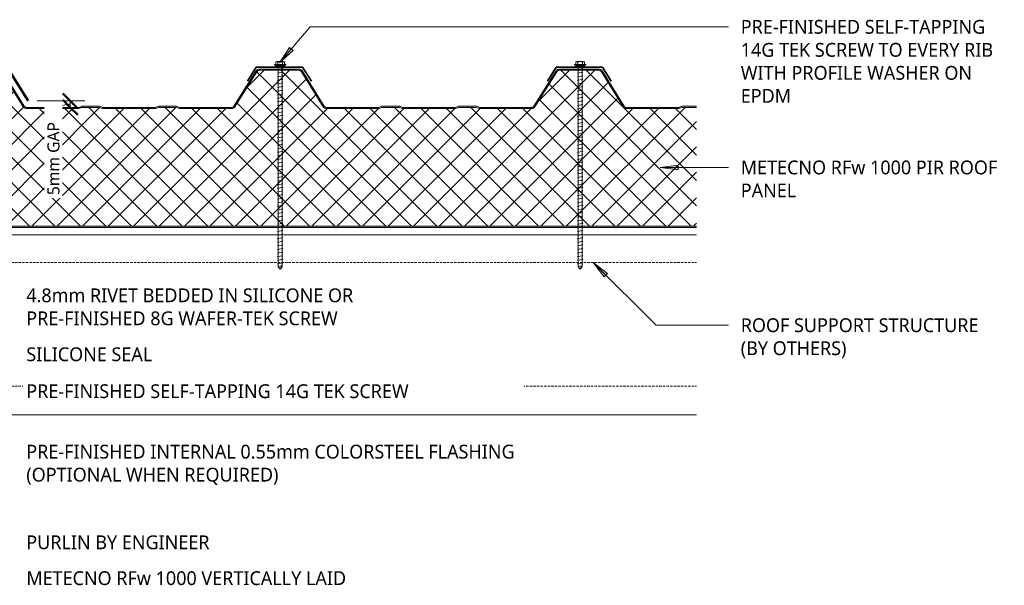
# Model space of a CAD drawing. Header units: millimetres. Extents: x -420 to 976, y -38 to 646.
# Tile 6 of 6: x 156 to 976, y 110 to 581. Entities that reach past the tile are written whole.
import ezdxf

# ---------------------------------------------------------------- set-up
doc = ezdxf.new("R2010")
doc.units = ezdxf.units.MM
doc.linetypes.add('Dash Short', pattern=[3, 2, -1])
for name, color, linetype, lineweight in [('A-ANNO-DIMS', 211, 'Continuous', 9), ('A-ANNO-DIMS-5', 211, 'Continuous', 9), ('A-DETL', 90, 'Continuous', 13), ('A-DETL-GENF', 92, 'Continuous', 13), ('G-ANNO-TEXT', 231, 'Continuous', 9)]:
    doc.layers.add(name, color=color, linetype=linetype, lineweight=lineweight)
doc.styles.add('Yu Gothic', font='Yu Gothic.ttf', dxfattribs={"height": 11.5})
doc.styles.add('Yu Gothic_1', font='Yu Gothic.ttf', dxfattribs={"height": 10})
doc.dimstyles.new('Diagonal_1', dxfattribs={"dimscale": 304.8, "dimtxt": 11.609035, "dimasz": 0.04101, "dimexe": 0.03937, "dimexo": 0.024606, "dimgap": 0.024606, "dimtad": 1, "dimdec": 0, "dimzin": 0, "dimdsep": 46, "dimtxsty": 'Yu Gothic_1', "dimblk1": 'OBLIQUE', "dimblk2": 'OBLIQUE', "dimsah": 1, "dimcen": 0.09, "dimazin": 0, "dimtfac": 1, "dimtdec": 4, "dimtix": 1, "dimtmove": 1, "dimatfit": 3, "dimfxl": 1, "dimtvp": 1, "dimtfill": 1, "dimtolj": 1, "dimtzin": 0, "dimarcsym": 2})

# ---------------------------------------------------------------- blocks, each defined once
blk = doc.blocks.new('Metecno RFw 1000 - FLAT FINISH - RFw 1000 100mm - FLAT-4181519-06  BARGE CAPPING DETAIL2')
at = {"layer": 'A-DETL-GENF'}
h = blk.add_hatch(color=256, dxfattribs=at)
h.paths.add_polyline_path([(810.23, 0), (810.23, 1), (23.59, 1.03), (23.23, 1.23), (23.02, 1.59), (23, 1.8), (23, 9.3), (22.92, 9.87), (22.7, 10.4), (22.35, 10.86), (21.9, 11.21), (21.37, 11.43), (20.8, 11.5), (1.59, 11.53), (1.23, 11.73), (1.02, 12.09), (1, 12.3), (1.02, 13.41), (1.23, 13.77), (1.59, 13.97), (1.83, 14), (6, 14), (6, 15), (1.36, 14.94), (1.15, 14.86), (0.76, 14.66), (0.42, 14.34), (0.17, 13.94), (0.04, 13.5), (0, 13.2), (0, 12.3), (0.1, 11.73), (0.24, 11.4), (0.52, 11.03), (1, 10.7), (1.33, 10.56), (1.8, 10.5), (21.11, 10.46), (21.4, 10.34), (21.65, 10.15), (21.85, 9.87), (21.96, 9.61), (22, 9.3), (22, 1.8), (22.1, 1.23), (22.24, 0.9), (22.52, 0.53), (23, 0.2), (23.33, 0.06), (23.8, 0), (106.95, 0), (111.63, 0.08), (111.67, 0), (311.33, 0)])
h.paths.add_polyline_path([(608.79, 99), (609.55, 99.07), (610.28, 99.29), (612.07, 100), (626.68, 100), (628.46, 99.29), (629.19, 99.07), (629.95, 99), (672.71, 99), (673.56, 99.11), (674.36, 99.43), (675.05, 99.93), (675.59, 100.6), (693.83, 129.78), (694.25, 130.29), (694.77, 130.67), (695.38, 130.92), (696.04, 131), (728.71, 131), (729.36, 130.92), (729.97, 130.67), (730.5, 130.29), (730.91, 129.78), (749.15, 100.6), (749.69, 99.93), (750.39, 99.43), (751.18, 99.11), (752.04, 99), (794.79, 99), (795.55, 99.07), (796.28, 99.29), (798.07, 100), (810.23, 100), (810.23, 101), (797.88, 100.95), (797.34, 100.79), (795.36, 100.05), (794.79, 100), (752.04, 100), (751.43, 100.08), (750.87, 100.3), (750.38, 100.66), (750, 101.13), (731.76, 130.31), (731.19, 131.01), (730.45, 131.55), (729.61, 131.89), (728.71, 132), (696.04, 132), (695.13, 131.89), (694.29, 131.55), (693.56, 131.01), (692.98, 130.31), (674.74, 101.13), (674.36, 100.66), (673.87, 100.3), (673.31, 100.08), (672.71, 100), (629.38, 100.05), (628.46, 100.36), (626.86, 100.95), (626.29, 101), (611.88, 100.95), (611.34, 100.79), (609.36, 100.05), (608.79, 100), (565.38, 100.05), (564.46, 100.36), (562.86, 100.95), (562.29, 101), (547.88, 100.95), (547.34, 100.79), (545.36, 100.05), (544.79, 100), (502.04, 100), (501.43, 100.08), (500.87, 100.3), (500.38, 100.66), (500, 101.13), (481.5, 130.63), (481.19, 131.01), (480.45, 131.55), (479.61, 131.89), (478.71, 132), (446.04, 132), (445.13, 131.89), (444.29, 131.55), (443.55, 131), (442.98, 130.31), (424.74, 101.13), (424.36, 100.66), (423.87, 100.3), (423.31, 100.08), (422.71, 100), (379.38, 100.05), (378.46, 100.36), (376.86, 100.95), (376.29, 101), (361.88, 100.95), (361.34, 100.79), (359.36, 100.05), (358.79, 100), (315.38, 100.05), (314.46, 100.36), (312.86, 100.95), (312.29, 101), (297.88, 100.95), (297.34, 100.79), (295.36, 100.05), (294.79, 100), (252.04, 100), (251.43, 100.08), (250.87, 100.3), (250.38, 100.66), (250, 101.13), (231.76, 130.31), (231.19, 131.01), (230.45, 131.55), (229.61, 131.89), (228.71, 132), (196.04, 132), (195.13, 131.89), (194.29, 131.55), (193.55, 131), (192.98, 130.31), (174.74, 101.13), (174.36, 100.66), (173.87, 100.3), (173.31, 100.08), (172.71, 100), (129.38, 100.05), (128.46, 100.36), (126.86, 100.95), (126.29, 101), (111.88, 100.95), (111.34, 100.79), (109.36, 100.05), (108.79, 100), (65.38, 100.05), (64.46, 100.36), (62.86, 100.95), (62.29, 101), (47.88, 100.95), (47.34, 100.79), (45.36, 100.05), (44.79, 100), (2.54, 100), (1.83, 100.12), (1.37, 100.3), (0.88, 100.66), (0.5, 101.13), (-17.74, 130.31), (-18.31, 131.01), (-19.05, 131.55), (-19.89, 131.89), (-20.79, 132), (-54.46, 132), (-55.37, 131.89), (-56.21, 131.55), (-56.94, 131.01), (-57.52, 130.31), (-62.52, 122.3), (-62.91, 122.49), (-63.34, 122.57), (-63.78, 122.55), (-64.19, 122.43), (-64.57, 122.21), (-64.88, 121.9), (-65.34, 121.16), (-65.48, 120.75), (-65.51, 120.32), (-65.44, 119.89), (-65.27, 119.49), (-65.01, 119.14), (-64.67, 118.87), (-67.52, 114.3), (-66.68, 113.77), (-63.29, 119.19), (-64.28, 119.83), (-64.47, 120.15), (-64.5, 120.51), (-64.37, 120.85), (-64.24, 120.99), (-64.07, 121.31), (-63.76, 121.52), (-63.4, 121.57), (-63.05, 121.46), (-62.2, 120.93), (-56.67, 129.78), (-56.25, 130.29), (-55.73, 130.67), (-55.12, 130.92), (-54.46, 131), (-20.79, 131), (-20.14, 130.92), (-19.53, 130.67), (-19, 130.29), (-18.59, 129.78), (-0.35, 100.6), (0.33, 99.83), (1, 99.38), (1.83, 99.09), (2.54, 99), (44.79, 99), (45.55, 99.07), (46.28, 99.29), (48.07, 100), (62.68, 100), (64.46, 99.29), (65.19, 99.07), (65.95, 99), (108.79, 99), (109.67, 99.11), (110.28, 99.29), (112.07, 100), (126.68, 100), (128.46, 99.29), (129.19, 99.07), (129.95, 99), (172.71, 99), (173.56, 99.11), (174.36, 99.43), (175.05, 99.93), (175.59, 100.6), (193.83, 129.78), (194.25, 130.29), (194.77, 130.67), (195.38, 130.92), (196.04, 131), (228.71, 131), (229.36, 130.92), (229.97, 130.67), (230.5, 130.29), (230.91, 129.78), (249.15, 100.6), (249.69, 99.93), (250.39, 99.43), (251.18, 99.11), (252.04, 99), (294.79, 99), (295.55, 99.07), (296.28, 99.29), (298.07, 100), (312.68, 100), (314.46, 99.29), (315.19, 99.07), (315.95, 99), (358.79, 99), (359.55, 99.07), (360.28, 99.29), (362.07, 100), (376.68, 100), (378.46, 99.29), (379.19, 99.07), (379.95, 99), (422.71, 99), (423.56, 99.11), (424.36, 99.43), (425.05, 99.93), (425.59, 100.6), (443.83, 129.78), (444.25, 130.29), (444.77, 130.67), (445.38, 130.92), (446.04, 131), (478.71, 131), (479.36, 130.92), (479.97, 130.67), (480.5, 130.29), (480.91, 129.78), (499.15, 100.6), (499.69, 99.93), (500.39, 99.43), (501.18, 99.11), (502.04, 99), (544.79, 99), (545.55, 99.07), (546.28, 99.29), (548.07, 100), (562.68, 100), (564.46, 99.29), (565.19, 99.07), (565.95, 99), (566.58, 99)])
h = blk.add_hatch(dxfattribs=at)
h.set_pattern_fill('FP_1', color=256, style=0, pattern_type=2)
h.set_pattern_definition([(45, (90.513, -408.323), (-10.6066, 10.6066), []), (135, (90.513, -408.323), (-10.6066, -10.6066), [])])
h.paths.add_polyline_path([(810.23, 1), (810.23, 100), (798.07, 100), (796.28, 99.29), (795.55, 99.07), (794.79, 99), (752.04, 99), (751.18, 99.11), (750.39, 99.43), (749.69, 99.93), (749.15, 100.6), (730.91, 129.78), (730.5, 130.29), (729.97, 130.67), (729.36, 130.92), (728.71, 131), (696.04, 131), (695.38, 130.92), (694.77, 130.67), (694.25, 130.29), (693.83, 129.78), (675.59, 100.6), (675.05, 99.93), (674.36, 99.43), (673.56, 99.11), (672.71, 99), (629.95, 99), (629.19, 99.07), (628.46, 99.29), (626.68, 100), (612.07, 100), (610.28, 99.29), (609.55, 99.07), (608.79, 99), (565.95, 99), (565.19, 99.07), (564.46, 99.29), (562.68, 100), (548.07, 100), (546.28, 99.29), (545.55, 99.07), (544.79, 99), (502.04, 99), (501.18, 99.11), (500.39, 99.43), (499.69, 99.93), (499.15, 100.6), (480.91, 129.78), (480.5, 130.29), (479.97, 130.67), (479.36, 130.92), (478.71, 131), (446.04, 131), (445.38, 130.92), (444.77, 130.67), (444.25, 130.29), (443.83, 129.78), (425.59, 100.6), (425.05, 99.93), (424.36, 99.43), (423.56, 99.11), (422.71, 99), (379.95, 99), (379.19, 99.07), (378.46, 99.29), (376.68, 100), (362.07, 100), (360.28, 99.29), (359.55, 99.07), (358.79, 99), (315.95, 99), (315.19, 99.07), (314.46, 99.29), (312.68, 100), (298.07, 100), (296.28, 99.29), (295.55, 99.07), (294.79, 99), (252.04, 99), (251.18, 99.11), (250.39, 99.43), (249.69, 99.93), (249.15, 100.6), (230.91, 129.78), (230.5, 130.29), (229.97, 130.67), (229.36, 130.92), (228.71, 131), (196.04, 131), (195.38, 130.92), (194.77, 130.67), (194.25, 130.29), (193.83, 129.78), (175.59, 100.6), (175.05, 99.93), (174.36, 99.43), (173.56, 99.11), (172.71, 99), (129.95, 99), (129.19, 99.07), (128.46, 99.29), (126.68, 100), (112.07, 100), (110.28, 99.29), (109.55, 99.07), (108.79, 99), (65.95, 99), (65.19, 99.07), (64.46, 99.29), (62.68, 100), (48.07, 100), (46.28, 99.29), (45.55, 99.07), (44.79, 99), (2.54, 99), (1.83, 99.07), (1.15, 99.3), (0.53, 99.65), (0, 100.13), (0, 13.3), (0.08, 13.75), (0.27, 14.16), (0.56, 14.51), (0.93, 14.78), (1.35, 14.94), (1.8, 15), (6, 15), (6, 14), (1.59, 13.97), (1.23, 13.77), (1.1, 13.6), (1, 13.2), (1, 12.3), (1.1, 11.9), (1.4, 11.61), (1.8, 11.5), (20.8, 11.5), (21.37, 11.43), (21.9, 11.21), (22.35, 10.86), (22.7, 10.4), (22.92, 9.87), (23, 9.3), (23, 1.8), (23.1, 1.4), (23.4, 1.11), (23.8, 1), (311.33, 1)])
for p, q in [((-20.79, 132), (-54.46, 132)), ((228.71, 132), (196.04, 132)), ((478.71, 132), (446.04, 132)), ((728.71, 132), (696.04, 132)), ((-57.52, 130.31), (-62.52, 122.3)), ((-62.2, 120.93), (-56.67, 129.78)), ((-54.46, 131), (-20.79, 131)), ((-18.59, 129.78), (-0.35, 100.6)), ((0.5, 101.13), (-17.74, 130.31)), ((192.98, 130.31), (174.74, 101.13)), ((193.83, 129.78), (175.59, 100.6)), ((228.71, 131), (196.04, 131)), ((249.15, 100.6), (230.91, 129.78)), ((250, 101.13), (231.76, 130.31)), ((442.98, 130.31), (424.74, 101.13)), ((443.83, 129.78), (425.59, 100.6)), ((478.71, 131), (446.04, 131)), ((499.15, 100.6), (480.91, 129.78)), ((500, 101.13), (481.76, 130.31)), ((692.98, 130.31), (674.74, 101.13)), ((693.83, 129.78), (675.59, 100.6)), ((728.71, 131), (696.04, 131)), ((749.15, 100.6), (730.91, 129.78)), ((750, 101.13), (731.76, 130.31)), ((-64.67, 118.87), (-67.52, 114.3)), ((-66.68, 113.77), (-63.29, 119.19)), ((-63.29, 119.19), (-64.14, 119.72)), ((-63.05, 121.46), (-62.2, 120.93)), ((-67.52, 114.3), (-66.68, 113.77)), ((0, 100.13), (0, 13.3)), ((44.79, 100), (2.54, 100)), ((44.79, 99), (2.54, 99)), ((47.34, 100.79), (45.91, 100.21)), ((48.07, 100), (46.28, 99.29)), ((62.68, 100), (48.07, 100)), ((62.29, 101), (48.45, 101)), ((64.46, 99.29), (62.68, 100)), ((64.84, 100.21), (63.41, 100.79)), ((108.79, 100), (65.95, 100)), ((108.79, 99), (65.95, 99)), ((111.34, 100.79), (109.91, 100.21)), ((112.07, 100), (110.28, 99.29)), ((126.68, 100), (112.07, 100)), ((126.29, 101), (112.45, 101)), ((128.46, 99.29), (126.68, 100)), ((128.84, 100.21), (127.41, 100.79)), ((172.71, 100), (129.95, 100)), ((172.71, 99), (129.95, 99)), ((294.79, 100), (252.04, 100)), ((294.79, 99), (252.04, 99)), ((297.34, 100.79), (295.91, 100.21)), ((298.07, 100), (296.28, 99.29)), ((312.68, 100), (298.07, 100)), ((312.29, 101), (298.45, 101)), ((314.46, 99.29), (312.68, 100)), ((314.84, 100.21), (313.41, 100.79)), ((358.79, 100), (315.95, 100)), ((358.79, 99), (315.95, 99)), ((361.34, 100.79), (359.91, 100.21)), ((362.07, 100), (360.28, 99.29)), ((376.68, 100), (362.07, 100)), ((376.29, 101), (362.45, 101)), ((378.46, 99.29), (376.68, 100)), ((378.84, 100.21), (377.41, 100.79)), ((422.71, 100), (379.95, 100)), ((422.71, 99), (379.95, 99)), ((544.79, 100), (502.04, 100)), ((544.79, 99), (502.04, 99)), ((547.34, 100.79), (545.91, 100.21)), ((548.07, 100), (546.28, 99.29)), ((562.68, 100), (548.07, 100)), ((562.29, 101), (548.45, 101)), ((564.46, 99.29), (562.68, 100)), ((564.84, 100.21), (563.41, 100.79)), ((608.79, 100), (565.95, 100)), ((608.79, 99), (565.95, 99)), ((611.34, 100.79), (609.91, 100.21)), ((612.07, 100), (610.28, 99.29)), ((626.68, 100), (612.07, 100)), ((626.29, 101), (612.45, 101)), ((628.46, 99.29), (626.68, 100)), ((628.84, 100.21), (627.41, 100.79)), ((672.71, 100), (629.95, 100)), ((672.71, 99), (629.95, 99)), ((794.79, 100), (752.04, 100)), ((794.79, 99), (752.04, 99)), ((797.34, 100.79), (795.91, 100.21)), ((798.07, 100), (796.28, 99.29)), ((810.23, 100), (798.07, 100)), ((810.23, 101), (798.45, 101)), ((0, 13.2), (0, 12.3)), ((1, 13.2), (1, 12.3)), ((1.8, 15), (6, 15)), ((6, 14), (1.8, 14)), ((1.8, 11.5), (20.8, 11.5)), ((1.8, 10.5), (20.8, 10.5)), ((6, 15), (6, 14)), ((22, 9.3), (22, 1.8)), ((23, 9.3), (23, 1.8)), ((23.8, 1), (810.23, 1)), ((23.8, 0), (106.71, 0)), ((111.63, 0), (810.23, 0))]:
    blk.add_line(p, q, dxfattribs=at)
for centre, radius, start, end in [((-54.46, 128.4), 3.6, 90, 147.99462), ((-20.79, 128.4), 3.6, 32.00538, 90), ((196.04, 128.4), 3.6, 90, 147.99462), ((228.71, 128.4), 3.6, 32.00538, 90), ((446.04, 128.4), 3.6, 90, 147.99462), ((478.71, 128.4), 3.6, 32.00538, 90), ((696.04, 128.4), 3.6, 90, 147.99462), ((728.71, 128.4), 3.6, 32.00538, 90), ((-54.46, 128.4), 2.6, 90, 147.99462), ((-20.79, 128.4), 2.6, 32.00538, 90), ((196.04, 128.4), 2.6, 90, 147.99462), ((228.71, 128.4), 2.6, 32.00538, 90), ((446.04, 128.4), 2.6, 90, 147.99462), ((478.71, 128.4), 2.6, 32.00538, 90), ((696.04, 128.4), 2.6, 90, 147.99462), ((728.71, 128.4), 2.6, 32.00538, 90), ((-63.71, 120.4), 1.8, 140.80924, 238.00039), ((-63.47, 120.78), 1.8, 57.99, 155.17076), ((-63.71, 120.4), 0.8, 131.65518, 238.00039), ((-63.47, 120.78), 0.8, 57.99462, 164.32482), ((2.54, 102.4), 3.4, 212.00538, 222.12081), ((2.54, 102.4), 3.4, 221.7854, 270), ((2.54, 102.4), 2.4, 212.00538, 270), ((44.79, 103), 3, 270, 291.80141), ((44.79, 103), 4, 270, 291.80141), ((48.45, 98), 3, 90, 111.80141), ((62.29, 98), 3, 68.19859, 90), ((65.95, 103), 4, 248.19859, 270), ((65.95, 103), 3, 248.19859, 270), ((108.79, 103), 3, 270, 291.80141), ((108.79, 103), 4, 270, 291.80141), ((112.45, 98), 3, 90, 111.80141), ((126.29, 98), 3, 68.19859, 90), ((129.95, 103), 4, 248.19859, 270), ((129.95, 103), 3, 248.19859, 270), ((172.71, 102.4), 2.4, 270, 327.99462), ((172.71, 102.4), 3.4, 270, 327.99462), ((252.04, 102.4), 3.4, 212.00538, 270), ((252.04, 102.4), 2.4, 212.00538, 270), ((294.79, 103), 3, 270, 291.80141), ((294.79, 103), 4, 270, 291.80141), ((298.45, 98), 3, 90, 111.80141), ((312.29, 98), 3, 68.19859, 90), ((315.95, 103), 4, 248.19859, 270), ((315.95, 103), 3, 248.19859, 270), ((358.79, 103), 3, 270, 291.80141), ((358.79, 103), 4, 270, 291.80141), ((362.45, 98), 3, 90, 111.80141), ((376.29, 98), 3, 68.19859, 90), ((379.95, 103), 4, 248.19859, 270), ((379.95, 103), 3, 248.19859, 270), ((422.71, 102.4), 2.4, 270, 327.99462), ((422.71, 102.4), 3.4, 270, 327.99462), ((502.04, 102.4), 3.4, 212.00538, 270), ((502.04, 102.4), 2.4, 212.00538, 270), ((544.79, 103), 3, 270, 291.80141), ((544.79, 103), 4, 270, 291.80141), ((548.45, 98), 3, 90, 111.80141), ((562.29, 98), 3, 68.19859, 90), ((565.95, 103), 4, 248.19859, 270), ((565.95, 103), 3, 248.19859, 270), ((608.79, 103), 3, 270, 291.80141), ((608.79, 103), 4, 270, 291.80141), ((612.45, 98), 3, 90, 111.80141), ((626.29, 98), 3, 68.19859, 90), ((629.95, 103), 4, 248.19859, 270), ((629.95, 103), 3, 248.19859, 270), ((672.71, 102.4), 2.4, 270, 327.99462), ((672.71, 102.4), 3.4, 270, 327.99462), ((752.04, 102.4), 3.4, 212.00538, 270), ((752.04, 102.4), 2.4, 212.00538, 270), ((794.79, 103), 3, 270, 291.80141), ((794.79, 103), 4, 270, 291.80141), ((798.45, 98), 3, 90, 111.80141), ((1.8, 13.2), 1.8, 90, 176.836), ((1.8, 13.2), 1.8, 176.8012, 180), ((1.8, 12.3), 1.8, 180, 270), ((1.8, 13.2), 0.8, 90, 180), ((1.8, 13.2), 0.8, 150, 180), ((1.8, 12.3), 0.8, 180, 210), ((1.8, 12.3), 0.8, 180, 270), ((20.8, 9.3), 2.2, 0, 90), ((20.8, 9.3), 1.2, 360, 90), ((23.8, 1.8), 1.8, 180, 270), ((23.8, 1.8), 0.8, 180, 210), ((23.8, 1.8), 0.8, 180, 270)]:
    blk.add_arc(centre, radius, start, end, dxfattribs=at)
blk = doc.blocks.new('Screw1 - Screw 6-4185320-06  BARGE CAPPING DETAIL2')
at = {"layer": 'A-DETL-GENF'}
blk.add_hatch(color=256, dxfattribs=at).paths.add_polyline_path([(3.67, 0), (3.67, 1), (-3.67, 1), (-3.67, 0)])
for p, q in [((4.79, 1.5), (-4.79, 1.5)), ((-4.79, 1.5), (-4.79, 1)), ((-3.67, 1), (-4.79, 1)), ((-3.67, 1.5), (-3.67, 3.47)), ((3.67, 1), (-3.67, 1)), ((-3.67, 1), (-3.67, 0)), ((-3.67, 0), (3.67, 0)), ((-2.76, 3.97), (2.76, 3.97)), ((-1.85, 1.5), (-1.85, 3.47)), ((-1.6, 0), (-1.6, -167.16)), ((1.6, -167.16), (1.6, 0)), ((1.85, 1.5), (1.85, 3.47)), ((3.67, 1.5), (3.67, 3.47)), ((4.79, 1), (3.67, 1)), ((3.67, 0), (3.67, 1)), ((4.79, 1), (4.79, 1.5)), ((2.17, -1.91), (-2.17, -2.67)), ((-2.17, -2.67), (-1.6, -3)), ((2.17, -4.91), (-2.17, -5.67)), ((-2.17, -5.67), (-1.6, -6)), ((2.17, -7.91), (-2.17, -8.67)), ((1.6, -1.58), (2.17, -1.91)), ((1.6, -4.58), (2.17, -4.91)), ((1.6, -7.58), (2.17, -7.91)), ((-2.17, -8.67), (-1.6, -9)), ((2.17, -10.91), (-2.17, -11.67)), ((-2.17, -11.67), (-1.6, -12)), ((2.17, -13.91), (-2.17, -14.67)), ((-2.17, -14.67), (-1.6, -15)), ((1.6, -10.58), (2.17, -10.91)), ((1.6, -13.58), (2.17, -13.91)), ((2.17, -16.91), (-2.17, -17.67)), ((-2.17, -17.67), (-1.6, -18)), ((2.17, -19.91), (-2.17, -20.67)), ((-2.17, -20.67), (-1.6, -21)), ((2.17, -22.91), (-2.17, -23.67)), ((-2.17, -23.67), (-1.6, -24)), ((1.6, -16.58), (2.17, -16.91)), ((1.6, -19.58), (2.17, -19.91)), ((1.6, -22.58), (2.17, -22.91)), ((2.17, -25.91), (-2.17, -26.67)), ((-2.17, -26.67), (-1.6, -27)), ((2.17, -28.91), (-2.17, -29.67)), ((-2.17, -29.67), (-1.6, -30)), ((2.17, -31.91), (-2.17, -32.67)), ((-2.17, -32.67), (-1.6, -33)), ((1.6, -25.58), (2.17, -25.91)), ((1.6, -28.58), (2.17, -28.91)), ((1.6, -31.58), (2.17, -31.91)), ((2.17, -34.91), (-2.17, -35.67)), ((-2.17, -35.67), (-1.6, -36)), ((2.17, -37.91), (-2.17, -38.67)), ((-2.17, -38.67), (-1.6, -39)), ((2.17, -40.91), (-2.17, -41.67)), ((1.6, -34.58), (2.17, -34.91)), ((1.6, -37.58), (2.17, -37.91)), ((1.6, -40.58), (2.17, -40.91)), ((-2.17, -41.67), (-1.6, -42)), ((2.17, -43.91), (-2.17, -44.67)), ((-2.17, -44.67), (-1.6, -45)), ((2.17, -46.91), (-2.17, -47.67)), ((-2.17, -47.67), (-1.6, -48)), ((1.6, -43.58), (2.17, -43.91)), ((1.6, -46.58), (2.17, -46.91)), ((2.17, -49.91), (-2.17, -50.67)), ((-2.17, -50.67), (-1.6, -51)), ((2.17, -52.91), (-2.17, -53.67)), ((-2.17, -53.67), (-1.6, -54)), ((2.17, -55.91), (-2.17, -56.67)), ((-2.17, -56.67), (-1.6, -57)), ((1.6, -49.58), (2.17, -49.91)), ((1.6, -52.58), (2.17, -52.91)), ((1.6, -55.58), (2.17, -55.91)), ((2.17, -58.91), (-2.17, -59.67)), ((-2.17, -59.67), (-1.6, -60)), ((2.17, -61.91), (-2.17, -62.67)), ((-2.17, -62.67), (-1.6, -63)), ((2.17, -64.91), (-2.17, -65.67)), ((1.6, -58.58), (2.17, -58.91)), ((1.6, -61.58), (2.17, -61.91)), ((1.6, -64.58), (2.17, -64.91)), ((-2.17, -65.67), (-1.6, -66)), ((2.17, -67.91), (-2.17, -68.67)), ((-2.17, -68.67), (-1.6, -69)), ((2.17, -70.91), (-2.17, -71.67)), ((-2.17, -71.67), (-1.6, -72)), ((1.6, -67.58), (2.17, -67.91)), ((1.6, -70.58), (2.17, -70.91)), ((1.6, -73.58), (2.17, -73.91)), ((2.17, -73.91), (-2.17, -74.67)), ((-2.17, -74.67), (-1.6, -75)), ((2.17, -76.91), (-2.17, -77.67)), ((-2.17, -77.67), (-1.6, -78)), ((2.17, -79.91), (-2.17, -80.67)), ((-2.17, -80.67), (-1.6, -81)), ((1.6, -76.58), (2.17, -76.91)), ((1.6, -79.58), (2.17, -79.91)), ((2.17, -82.91), (-2.17, -83.67)), ((-2.17, -83.67), (-1.6, -84)), ((2.17, -85.91), (-2.17, -86.67)), ((-2.17, -86.67), (-1.6, -87)), ((2.17, -88.91), (-2.17, -89.67)), ((-2.17, -89.67), (-1.6, -90)), ((1.6, -82.58), (2.17, -82.91)), ((1.6, -85.58), (2.17, -85.91)), ((1.6, -88.58), (2.17, -88.91)), ((2.17, -91.91), (-2.17, -92.67)), ((-2.17, -92.67), (-1.6, -93)), ((2.17, -94.91), (-2.17, -95.67)), ((-2.17, -95.67), (-1.6, -96)), ((2.17, -97.91), (-2.17, -98.67)), ((1.6, -91.58), (2.17, -91.91)), ((1.6, -94.58), (2.17, -94.91)), ((1.6, -97.58), (2.17, -97.91)), ((-2.17, -98.67), (-1.6, -99)), ((2.17, -100.91), (-2.17, -101.67)), ((-2.17, -101.67), (-1.6, -102)), ((2.17, -103.91), (-2.17, -104.67)), ((-2.17, -104.67), (-1.6, -105)), ((1.6, -100.58), (2.17, -100.91)), ((1.6, -103.58), (2.17, -103.91)), ((1.6, -106.58), (2.17, -106.91)), ((2.17, -106.91), (-2.17, -107.67)), ((-2.17, -107.67), (-1.6, -108)), ((2.17, -109.91), (-2.17, -110.67)), ((-2.17, -110.67), (-1.6, -111)), ((2.17, -112.91), (-2.17, -113.67)), ((-2.17, -113.67), (-1.6, -114)), ((1.6, -109.58), (2.17, -109.91)), ((1.6, -112.58), (2.17, -112.91)), ((2.17, -115.91), (-2.17, -116.67)), ((-2.17, -116.67), (-1.6, -117)), ((2.17, -118.91), (-2.17, -119.67)), ((-2.17, -119.67), (-1.6, -120)), ((2.17, -121.91), (-2.17, -122.67)), ((-2.17, -122.67), (-1.6, -123)), ((1.6, -115.58), (2.17, -115.91)), ((1.6, -118.58), (2.17, -118.91)), ((1.6, -121.58), (2.17, -121.91)), ((2.17, -124.91), (-2.17, -125.67)), ((-2.17, -125.67), (-1.6, -126)), ((2.17, -127.91), (-2.17, -128.67)), ((-2.17, -128.67), (-1.6, -129)), ((2.17, -130.91), (-2.17, -131.67)), ((1.6, -124.58), (2.17, -124.91)), ((1.6, -127.58), (2.17, -127.91)), ((1.6, -130.58), (2.17, -130.91)), ((-2.17, -131.67), (-1.6, -132)), ((2.17, -133.91), (-2.17, -134.67)), ((-2.17, -134.67), (-1.6, -135)), ((2.17, -136.91), (-2.17, -137.67)), ((-2.17, -137.67), (-1.6, -138)), ((1.6, -133.58), (2.17, -133.91)), ((1.6, -136.58), (2.17, -136.91)), ((2.17, -139.91), (-2.17, -140.67)), ((-2.17, -140.67), (-1.6, -141)), ((2.17, -142.91), (-2.17, -143.67)), ((-2.17, -143.67), (-1.6, -144)), ((2.17, -145.91), (-2.17, -146.67)), ((-2.17, -146.67), (-1.6, -147)), ((1.6, -139.58), (2.17, -139.91)), ((1.6, -142.58), (2.17, -142.91)), ((1.6, -145.58), (2.17, -145.91)), ((2.17, -148.91), (-2.17, -149.67)), ((-2.17, -149.67), (-1.6, -150)), ((2.17, -151.91), (-2.17, -152.67)), ((-2.17, -152.67), (-1.6, -153)), ((2.17, -154.91), (-2.17, -155.67)), ((-2.17, -155.67), (-1.6, -156)), ((1.6, -148.58), (2.17, -148.91)), ((1.6, -151.58), (2.17, -151.91)), ((1.6, -154.58), (2.17, -154.91)), ((2.17, -157.91), (-2.17, -158.67)), ((-2.17, -158.67), (-1.6, -159)), ((2.17, -160.91), (-2.17, -161.67)), ((-2.17, -161.67), (-1.6, -162)), ((2.17, -163.91), (-2.17, -164.67)), ((1.6, -157.58), (2.17, -157.91)), ((1.6, -160.58), (2.17, -160.91)), ((1.6, -163.58), (2.17, -163.91)), ((-2.17, -164.67), (-1.6, -165)), ((-1.6, -167.16), (0, -169.07)), ((0, -169.07), (1.6, -165.11)), ((1.6, -167.16), (0, -169.07))]:
    blk.add_line(p, q, dxfattribs=at)
for centre, radius, start, end in [((-2.76, 2.9), 1.08, 32.38007, 147.61993), ((0, 0.31), 3.67, 59.72736, 120.27264), ((2.76, 2.9), 1.08, 32.38007, 147.61993), ((0.08, -169.79), 3.11, 74.30592, 122.49751)]:
    blk.add_arc(centre, radius, start, end, dxfattribs=at)
blk = doc.blocks.new('DIMBLOCK4-06  BARGE CAPPING DETAIL2')
at = {"layer": 'A-ANNO-DIMS-5', "lineweight": 50}
for p, q in [((197.79, 513.69), (191.54, 519.94)), ((197.79, 508.32), (191.54, 514.57)), ((197.79, 513.69), (204.04, 507.44)), ((197.79, 508.32), (204.04, 502.07))]:
    blk.add_line(p, q, dxfattribs=at)
at = {"layer": 'A-ANNO-DIMS-5'}
for p, q in [((197.79, 513.69), (170.11, 513.69)), ((197.79, 513.69), (197.79, 508.32)), ((197.79, 513.69), (209.79, 513.69)), ((197.79, 508.32), (167.79, 508.32)), ((197.79, 508.32), (209.79, 508.32))]:
    blk.add_line(p, q, dxfattribs=at)
blk.add_ellipse((197.79, 496.52), major_axis=(16.04, 0), ratio=0.903352, start_param=1.570796, end_param=3.141593, dxfattribs=at)
at = {"layer": 'A-ANNO-DIMS-5', "color": 0, "insert": (178.76, 435.23), "char_height": 10, "width": 73.5467, "attachment_point": 1, "rotation": 90, "line_spacing_factor": 1.024327, "style": 'Yu Gothic_1', "bg_fill": 3, "box_fill_scale": 1.25, "bg_fill_color": 256, "bg_fill_true_color": 13158600, "bg_fill_transparency": 0}
blk.add_mtext('5mm GAP', dxfattribs=at)
blk = doc.blocks.new('_Oblique')
at = {"color": 0, "linetype": 'ByBlock', "lineweight": -2}
blk.add_line((-0.5, -0.5), (0.5, 0.5), dxfattribs=at)

msp = doc.modelspace()

# ---------------------------------------------------------------- hatches: boundary and pattern name
at = {"layer": 'G-ANNO-TEXT'}
for points in [[(372.26, 545.58), (383.46, 555.75), (380.45, 558.3)], [(689.37, 458.31), (704.37, 456.34), (704.37, 460.29)], [(633.5, 379.07), (642.76, 367.1), (645.54, 369.9)]]:
    msp.add_hatch(color=7, dxfattribs=at).paths.add_polyline_path(points)

# ---------------------------------------------------------------- linework, layer by layer
at = {"layer": 'A-DETL', "lineweight": 50}
msp.add_line((144.54, 542.61), (162.61, 513.69), dxfattribs=at)
at = {"layer": 'A-DETL', "lineweight": 35}
for p, q in [((352.75, 541.91), (345.48, 530.27)), ((352.75, 541.91), (391.43, 541.91)), ((391.43, 541.91), (398.7, 530.27)), ((602.75, 541.91), (595.48, 530.27)), ((602.75, 541.91), (641.43, 541.91)), ((641.43, 541.91), (648.7, 530.27))]:
    msp.add_line(p, q, dxfattribs=at)
at = {"layer": 'A-DETL'}
for p, q in [((40.71, 402.12), (719.71, 402.12)), ((43.71, 252.12), (719.71, 252.12))]:
    msp.add_line(p, q, dxfattribs=at)
at = {"layer": 'A-DETL', "linetype": 'Dash Short'}
for p, q in [((43.71, 379.09), (719.71, 379.09)), ((43.71, 275.9), (719.71, 275.9))]:
    msp.add_line(p, q, dxfattribs=at)
at = {"layer": 'G-ANNO-TEXT', "color": 7}
for p, q in [((372.26, 545.58), (397.61, 575.51)), ((397.61, 575.51), (746.43, 575.51)), ((380.45, 558.3), (372.26, 545.58)), ((383.46, 555.75), (380.45, 558.3)), ((372.26, 545.58), (383.46, 555.75)), ((704.37, 460.29), (689.37, 458.31)), ((704.37, 456.34), (704.37, 460.29)), ((689.37, 458.31), (704.37, 456.34)), ((689.37, 458.31), (746.43, 458.31)), ((633.5, 379.07), (642.76, 367.1)), ((645.54, 369.9), (633.5, 379.07)), ((633.5, 379.07), (686.17, 326.8)), ((642.76, 367.1), (645.54, 369.9)), ((686.17, 326.8), (746.43, 326.8))]:
    msp.add_line(p, q, dxfattribs=at)

# ---------------------------------------------------------------- block references
at = {"layer": 'A-DETL-GENF'}
for name, p in [('Screw1 - Screw 6-4185320-06  BARGE CAPPING DETAIL2', (372.72, 542.61)), ('Screw1 - Screw 6-4185320-06  BARGE CAPPING DETAIL2', (622.72, 542.61)), ('Metecno RFw 1000 - FLAT FINISH - RFw 1000 100mm - FLAT-4181519-06  BARGE CAPPING DETAIL2', (-90.51, 408.32))]:
    msp.add_blockref(name, p, dxfattribs=at)

# ---------------------------------------------------------------- texts
at = {"layer": 'G-ANNO-TEXT', "color": 7, "char_height": 11.5, "attachment_point": 1, "style": 'Yu Gothic', "bg_fill": 3, "box_fill_scale": 1.25, "bg_fill_color": 256, "bg_fill_true_color": 13158600, "bg_fill_transparency": 0}
for s, insert, width in [('PRE-FINISHED SELF-TAPPING ', (756.59, 581.26), 269.367), ('14G TEK SCREW TO EVERY RIB ', (756.59, 562.08), 274.578), ('WITH PROFILE WASHER ON ', (756.59, 542.89), 246.5189), ('EPDM', (756.59, 523.71), 53.3122), ('METECNO RFw 1000 PIR ROOF ', (756.59, 464.06), 270.1687), ('PANEL', (756.59, 444.88), 59.3249), ('4.8mm RIVET BEDDED IN SILICONE OR ', (161.15, 357.47), 341.5189), ('PRE-FINISHED 8G WAFER-TEK SCREW', (161.15, 338.29), 335.9071), ('ROOF SUPPORT STRUCTURE ', (756.59, 332.55), 255.7383), ('(BY OTHERS)', (756.59, 313.37), 115.443), ('SILICONE SEAL ', (161.15, 308.33), 138.2911), ('PRE-FINISHED INTERNAL 0.55mm COLORSTEEL FLASHING ', (161.15, 227.17), 513.8817), ('(OPTIONAL WHEN REQUIRED)', (161.15, 207.98), 262.1518), ('PURLIN BY ENGINEER', (161.15, 151.61), 192.8058), ('METECNO RFw 1000 VERTICALLY LAID', (161.15, 121.71), 337.1096)]:
    msp.add_mtext(s, dxfattribs=dict(at, insert=insert, width=width))

# ---------------------------------------------------------------- next in the draw order: texts
at = {"layer": 'G-ANNO-TEXT', "color": 7, "insert": (161.15, 277.54), "char_height": 11.5, "width": 411.6665, "attachment_point": 1, "style": 'Yu Gothic', "bg_fill": 3, "box_fill_scale": 1.25, "bg_fill_color": 256, "bg_fill_true_color": 13158600, "bg_fill_transparency": 0}
msp.add_mtext('PRE-FINISHED SELF-TAPPING 14G TEK SCREW', dxfattribs=at)

# ---------------------------------------------------------------- next in the draw order: dimensions: what is measured, and where the dimension line sits
at = {"layer": 'A-ANNO-DIMS'}
dim = msp.add_linear_dim(base=(197.79, 508.32), p1=(162.61, 513.69), p2=(160.29, 508.32), angle=90, text='5mm GAP', dimstyle='Diagonal_1', override={"dimpost": '<>', "dimfxl": 5.850043}, dxfattribs=at)
dim.commit()
dim.dimension.update_dxf_attribs({"geometry": 'DIMBLOCK4-06  BARGE CAPPING DETAIL2', "text_midpoint": (185.42, 472.01), "dimtype": 160, "text_rotation": 90})

doc.saveas('drawing.dxf')
